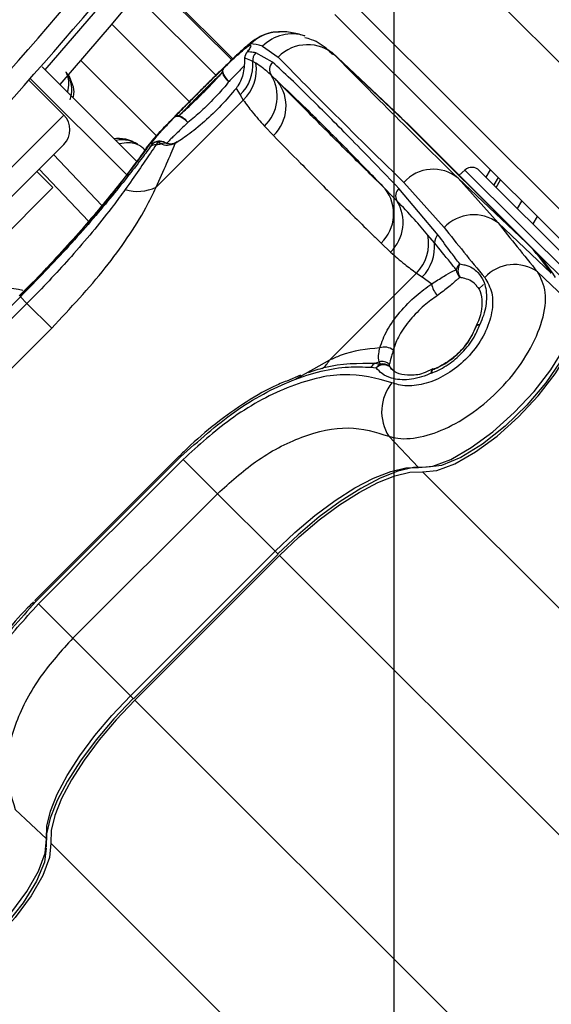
# Model space of a CAD drawing. Header units: millimetres. Extents: x 20 to 22981, y 40 to 19992.
# Tile 73 of 120: x 6902 to 6953, y 14519 to 14613. Entities that reach past the tile are written whole.
import ezdxf

# ---------------------------------------------------------------- set-up
doc = ezdxf.new("R2010")
doc.units = ezdxf.units.MM
doc.header["$LTSCALE"] = 2
doc.layers.add('COMPONENT_GEOMETRY', color=7, linetype='Continuous')
doc.styles.add('SLDTEXTSTYLE0', font='TXT', dxfattribs={"width": 0.75})
doc.dimstyles.new('SLDDIMSTYLE0', dxfattribs={"dimtxt": 100, "dimasz": 6.604, "dimexe": 0, "dimexo": 0.0625, "dimgap": 25, "dimtad": 0, "dimtih": 1, "dimtoh": 1, "dimdec": 0, "dimrnd": 1e-09, "dimzin": 12, "dimdsep": 46, "dimtxsty": 'SLDTEXTSTYLE0', "dimsah": 1, "dimcen": 0.09, "dimadec": 0, "dimazin": 3, "dimtfac": 1, "dimtdec": 0, "dimtofl": 0, "dimtmove": 0, "dimatfit": 3, "dimfxl": 1, "dimfrac": 2, "dimtolj": 1, "dimtzin": 12, "dimarcsym": 0})

# ---------------------------------------------------------------- blocks, each defined once
blk = doc.blocks.new('_D_3')
at = {"layer": 'COMPONENT_GEOMETRY', "color": 7}
for p, q in [((7626.606, 16889.951), (7596.137, 16889.951)), ((7596.137, 16889.951), (7596.137, 16731.201)), ((7993.134, 16889.951), (8023.603, 16889.951)), ((8023.603, 16889.951), (8023.603, 16731.201)), ((6620.486, 11970.81), (6620.486, 16752.273)), ((6938.092, 11970.81), (6938.092, 16752.273)), ((6620.486, 16745.923), (6938.092, 16745.923)), ((6938.092, 16745.923), (7543.591, 16745.923)), ((7596.137, 16731.201), (7626.606, 16731.201)), ((8023.603, 16731.201), (7993.134, 16731.201))]:
    blk.add_line(p, q, dxfattribs=at)
for points in [[(6620.486, 16745.923), (6627.09, 16744.907), (6627.09, 16746.939)], [(6938.092, 16745.923), (6931.488, 16746.939), (6931.488, 16744.907)]]:
    blk.add_solid(points, dxfattribs=at)
at = {"layer": 'COMPONENT_GEOMETRY', "color": 7, "char_height": 100, "attachment_point": 1, "style": 'SLDTEXTSTYLE0'}
for s, insert in [('6.25in', (7626.606, 16860.108)), ('159mm', (7574.037, 16710.489))]:
    blk.add_mtext(s, dxfattribs=dict(at, insert=insert))

msp = doc.modelspace()

# ---------------------------------------------------------------- linework, layer by layer
at = {"color": 7, "linetype": 'Continuous', "lineweight": 25}
for p, q in [((7001.309, 14562.009), (6941.335, 14621.984)), ((6922.542, 14609.686), (6914.673, 14617.555)), ((6934.264, 14614.913), (6994.238, 14554.938)), ((6992.34, 14554.008), (6932.366, 14613.982)), ((6925.416, 14610.905), (6926.909, 14609.871)), ((6926.371, 14609.376), (6924.753, 14610.272)), ((6938.62, 14604.159), (6932.07, 14610.354)), ((6932.443, 14609.992), (6938.993, 14603.797)), ((6904.202, 14608.912), (6913.366, 14599.748)), ((6924.762, 14609.275), (6924.473, 14609.44)), ((6906.286, 14604.283), (6902.917, 14607.652)), ((6903.05, 14607.802), (6912.398, 14598.453)), ((6922.859, 14606.85), (6923.244, 14606.22)), ((6923.244, 14606.22), (6923.556, 14605.724)), ((6915.162, 14597.331), (6923.556, 14605.724)), ((6925.591, 14603.218), (6926.45, 14602.299)), ((6950.784, 14592.005), (6938.993, 14603.797)), ((6939.004, 14603.786), (6938.993, 14603.797)), ((6950.795, 14591.995), (6939.004, 14603.786)), ((6951.205, 14591.607), (6939.414, 14603.399)), ((6873.476, 14568.645), (6906.286, 14601.454)), ((6914.793, 14601.468), (6914.604, 14601.21)), ((6915.345, 14601.703), (6915.167, 14601.439)), ((6915.628, 14601.504), (6915.345, 14601.703)), ((6905.296, 14600.465), (6909.948, 14595.563)), ((6905.225, 14597.283), (6903.669, 14598.838)), ((6944.897, 14598.98), (6944.337, 14598.476)), ((6946.273, 14598.944), (6960.367, 14584.85)), ((6938.999, 14597.78), (6942.888, 14593.433)), ((6948.081, 14593.88), (6944.234, 14598.201)), ((6944.234, 14598.201), (6950.784, 14592.005)), ((6947.908, 14597.309), (6948.323, 14598.025)), ((6905.225, 14597.283), (6877.648, 14569.705)), ((6942.306, 14592.718), (6938.538, 14597.209)), ((6949.957, 14595.26), (6950.375, 14595.973)), ((6948.081, 14593.88), (6953.204, 14589.035)), ((6951.837, 14594.511), (6951.418, 14593.799)), ((6941.954, 14591.958), (6941.333, 14592.704)), ((6936.814, 14591.935), (6937.733, 14591.077)), ((6950.795, 14591.995), (6950.784, 14592.005)), ((6951.205, 14591.607), (7978.003, 13564.81)), ((6940.238, 14589.041), (6931.845, 14580.648)), ((6940.238, 14589.041), (6940.787, 14588.677)), ((6951.885, 14589.168), (6955.162, 14586.069)), ((6940.787, 14588.677), (6941.695, 14588.014)), ((6946.666, 14587.944), (6946.208, 14587.486)), ((6902.183, 14587.05), (6901.995, 14586.862)), ((6888.174, 14572.83), (6902.101, 14586.756)), ((6888.804, 14572.2), (6902.73, 14586.127)), ((6902.101, 14586.756), (6902.73, 14586.127)), ((6905.109, 14583.748), (6902.73, 14586.127)), ((6905.109, 14583.748), (6891.183, 14569.821)), ((6945.977, 14583.933), (6945.949, 14583.888)), ((6936.254, 14580.352), (6936.762, 14580.286)), ((6936.762, 14580.286), (6936.622, 14580.51)), ((6935.846, 14579.969), (6936.352, 14579.908)), ((6937.605, 14580.243), (6937.634, 14580.034)), ((6937.634, 14580.034), (6937.919, 14579.757)), ((6941.792, 14579.815), (6941.076, 14579.48)), ((6941.809, 14579.762), (6941.855, 14579.79)), ((6929.071, 14579.217), (6927.733, 14578.648)), ((6937.566, 14573.324), (6940.415, 14570.317)), ((6917.423, 14571.434), (6903.496, 14557.507)), ((6917.526, 14571.331), (6903.6, 14557.404)), ((6903.84, 14557.164), (6917.766, 14571.09)), ((6917.526, 14571.331), (6917.423, 14571.434)), ((6921.072, 14567.785), (6917.766, 14571.09)), ((6921.072, 14567.785), (6907.146, 14553.858)), ((6921.072, 14567.785), (6926.612, 14562.244)), ((6912.686, 14548.318), (6926.612, 14562.244)), ((6912.976, 14548.028), (6926.902, 14561.954)), ((6913.099, 14547.905), (6927.025, 14561.831)), ((6903.6, 14557.404), (6903.496, 14557.507)), ((6907.146, 14553.858), (6903.84, 14557.164)), ((6907.146, 14553.858), (6912.686, 14548.318)), ((6901.606, 14537.364), (6904.613, 14534.515))]:
    msp.add_line(p, q, dxfattribs=at)
at = {"color": 8, "linetype": 'Continuous', "lineweight": 25}
for p, q in [((6914.581, 14617.443), (6922.437, 14609.587)), ((6922.541, 14609.686), (6914.672, 14617.555)), ((6920.925, 14608.115), (6913.23, 14615.81)), ((6918.369, 14605.565), (6910.902, 14613.032)), ((6932.443, 14609.992), (6932.211, 14610.152)), ((6915.193, 14602.271), (6907.92, 14609.545)), ((6870.647, 14568.645), (6906.286, 14604.283)), ((6908.662, 14594.047), (6903.898, 14599.067)), ((6959.697, 14584.18), (6944.897, 14598.98)), ((6946.937, 14598.28), (6947.351, 14598.997)), ((6948.083, 14598.265), (6947.668, 14597.548)), ((6947.908, 14597.309), (6948.323, 14598.025)), ((6931.845, 14580.648), (6928.487, 14578.759)), ((6940.815, 14569.896), (8204.648, 13306.062)), ((6926.612, 14562.244), (6926.902, 14561.954)), ((6927.025, 14561.831), (6976.378, 14512.479)), ((6912.686, 14548.318), (6912.976, 14548.028)), ((6913.099, 14547.905), (6962.451, 14498.553)), ((6905.034, 14534.116), (8168.868, 13270.282))]:
    msp.add_line(p, q, dxfattribs=at)
at = {"color": 8, "linetype": 'Continuous', "lineweight": 25, "flags": 128}
for points in [[(6904.477, 14608.637), (6909.325, 14614.265), (6916.619, 14623.133)], [(6945.974, 14583.949), (6945.988, 14583.974), (6946.061, 14584.039), (6946.177, 14584.078), (6946.33, 14584.089)], [(6941.654, 14579.409), (6941.665, 14579.561), (6941.704, 14579.677), (6941.769, 14579.751), (6941.79, 14579.763)]]:
    msp.add_lwpolyline(points, dxfattribs=at)
at = {"color": 7, "linetype": 'Continuous', "lineweight": 25, "flags": 128}
for points in [[(6918.181, 14621.884), (6910.852, 14612.973), (6905.894, 14607.22)], [(6923.669, 14609.762), (6923.659, 14609.679), (6923.658, 14609.621)], [(6923.953, 14610.368), (6923.845, 14610.247), (6923.835, 14610.232)], [(6921.635, 14608.771), (6921.576, 14608.668), (6921.556, 14608.533), (6921.576, 14608.374), (6921.637, 14608.199), (6921.733, 14608.017), (6921.862, 14607.837), (6922.015, 14607.67), (6922.185, 14607.522)], [(6916.963, 14604.099), (6917.067, 14604.159), (6917.202, 14604.179), (6917.361, 14604.158), (6917.536, 14604.098), (6917.718, 14604.001), (6917.897, 14603.873), (6918.065, 14603.72), (6918.212, 14603.55)], [(6938.993, 14603.797), (6938.651, 14604.13), (6938.62, 14604.159)], [(6938.829, 14603.959), (6939.072, 14603.732), (6939.414, 14603.399)], [(6914.191, 14601.048), (6914.235, 14601.113), (6914.695, 14601.656)], [(6940.415, 14570.317), (6941.792, 14570.444), (6943.522, 14571.094), (6945.492, 14572.225), (6947.575, 14573.764), (6949.636, 14575.61), (6951.54, 14577.644), (6953.165, 14579.734), (6954.404, 14581.745), (6955.178, 14583.545), (6955.436, 14585.018), (6955.162, 14586.069)], [(6940.815, 14569.896), (6942.194, 14570.023), (6943.926, 14570.674), (6945.899, 14571.807), (6947.985, 14573.348), (6950.048, 14575.197), (6951.955, 14577.234), (6953.582, 14579.327), (6954.824, 14581.34), (6955.599, 14583.143), (6955.857, 14584.618), (6955.583, 14585.671)], [(6955.392, 14584.064), (6955.045, 14582.541), (6954.113, 14580.604), (6952.674, 14578.469), (6950.84, 14576.306), (6948.754, 14574.283), (6946.582, 14572.559), (6944.492, 14571.269), (6942.649, 14570.515), (6941.304, 14570.345)], [(6926.612, 14562.244), (6928.508, 14564.037), (6930.457, 14565.678), (6932.406, 14567.125), (6934.303, 14568.338), (6936.099, 14569.285), (6937.745, 14569.941), (6939.196, 14570.288), (6940.415, 14570.317)], [(6941.197, 14570.355), (6939.932, 14570.325), (6938.426, 14569.965), (6936.719, 14569.284), (6934.856, 14568.302), (6932.887, 14567.043), (6930.865, 14565.543), (6928.843, 14563.84), (6926.877, 14561.98)], [(6927.025, 14561.831), (6928.919, 14563.622), (6930.866, 14565.262), (6932.813, 14566.707), (6934.709, 14567.919), (6936.503, 14568.865), (6938.146, 14569.52), (6939.597, 14569.867), (6940.815, 14569.896)], [(6904.613, 14534.515), (6904.642, 14535.734), (6904.99, 14537.186), (6905.645, 14538.831), (6906.593, 14540.627), (6907.805, 14542.525), (6909.252, 14544.474), (6910.893, 14546.422), (6912.686, 14548.318)], [(6912.95, 14548.054), (6911.091, 14546.087), (6909.388, 14544.065), (6907.887, 14542.043), (6906.629, 14540.075), (6905.646, 14538.212), (6904.966, 14536.504), (6904.606, 14534.998), (6904.575, 14533.734)], [(6913.099, 14547.905), (6911.308, 14546.011), (6909.669, 14544.064), (6908.223, 14542.117), (6907.012, 14540.222), (6906.066, 14538.428), (6905.41, 14536.784), (6905.064, 14535.333), (6905.034, 14534.116)], [(6888.862, 14519.768), (6889.912, 14519.494), (6891.386, 14519.752), (6893.186, 14520.526), (6895.196, 14521.766), (6897.286, 14523.39), (6899.32, 14525.295), (6901.166, 14527.355), (6902.705, 14529.438), (6903.836, 14531.408), (6904.486, 14533.138), (6904.613, 14534.515)], [(6905.034, 14534.116), (6904.907, 14532.737), (6904.256, 14531.004), (6903.123, 14529.031), (6901.582, 14526.945), (6899.734, 14524.882), (6897.696, 14522.975), (6895.603, 14521.348), (6893.59, 14520.107), (6891.787, 14519.331), (6890.312, 14519.073), (6889.26, 14519.348)], [(6904.586, 14533.627), (6904.415, 14532.282), (6903.661, 14530.438), (6902.371, 14528.349), (6900.647, 14526.176), (6898.624, 14524.091), (6896.461, 14522.256), (6894.326, 14520.817), (6892.389, 14519.886), (6891.024, 14519.55)]]:
    msp.add_lwpolyline(points, dxfattribs=at)
at = {"color": 7, "linetype": 'Continuous', "lineweight": 25}
for centre, radius, start, end in [((6779.289, 14695.641), 320, 330.23206, 119.77073), ((6779.289, 14695.641), 317, 329.92724, 120.07883), ((6588.795, 14886.136), 392.331, 303.6328, 326.3672), ((6588.795, 14886.136), 394.415, 303.6328, 326.3672), ((6588.795, 14886.136), 398.862, 303.6328, 326.3672), ((6588.795, 14886.136), 399.777, 303.6328, 326.3672), ((6591.482, 14883.449), 414, 308.64351, 321.35649), ((6591.482, 14883.449), 416, 308.64351, 321.35649), ((6929.738, 14607.087), 3.969, 47.04927, 135.46125), ((6924.658, 14609.663), 1, 145.32373, 182.39117), ((6924.668, 14609.664), 1.003, 135.43165, 174.39448), ((6925.474, 14609.566), 1.009, 135.61102, 187.18624), ((6920.506, 14609.11), 3.981, 313.46054, 4.75802), ((6920.869, 14608.618), 3.949, 312.88138, 9.58325), ((6927.073, 14608.668), 0.998, 134.73634, 213.22192), ((6922.016, 14608.454), 0.496, 140.20716, 189.62338), ((6922.993, 14608.828), 1.535, 197.29779, 238.22732), ((6922.913, 14606.066), 3.909, 313.23722, 31.71518), ((6923.766, 14605.137), 3.906, 313.4089, 37.98684), ((6904.871, 14602.869), 2, 315, 45), ((6917.28, 14603.719), 0.495, 80.34572, 129.78162), ((6916.907, 14602.741), 1.536, 31.79518, 72.71266), ((6915.196, 14600.562), 0.878, 91.94934, 132.39771), ((6915.399, 14600.813), 0.892, 93.46674, 132.78039), ((6914.836, 14605.453), 4.028, 274.71497, 281.34371), ((6915.498, 14600.762), 1, 57.96741, 95.74749), ((6941.835, 14595.276), 3.783, 50.63721, 138.5404), ((6945.566, 14598.236), 1, 45, 132), ((6913.378, 14601.063), 4.137, 253.31325, 295.54789), ((6934.114, 14594.773), 3.916, 313.57045, 37.97855), ((6939.188, 14596.49), 0.97, 132.10781, 209.03636), ((6934.958, 14593.926), 3.978, 314.23797, 31.74649), ((6945.734, 14590.762), 3.903, 53.02886, 136.82541), ((6937.242, 14591.931), 4.163, 316.03514, 10.70759), ((6942.983, 14591.944), 1.028, 131.14154, 179.22849), ((6937.75, 14591.606), 4.219, 316.04232, 4.79121), ((6937.361, 14578.601), 18.97, 33.36609, 44.95795), ((6937.78, 14578.202), 18.972, 33.36609, 44.95795), ((6945.123, 14589.105), 1.099, 131.60232, 165.86737), ((6945.459, 14589.3), 1.237, 149.5397, 213.1068), ((6949.658, 14586.004), 3.869, 54.8547, 137.61632), ((6945.164, 14589.451), 1.109, 183.98649, 228.13021), ((6943.652, 14588.255), 1.972, 187.01166, 224.07153), ((6899.866, 14576.1), 11.537, 77.57908, 113.28737), ((6946.884, 14583.534), 1, 155.31026, 159.31984), ((6946.34, 14583.588), 0.501, 91.12488, 136.44853), ((6937.138, 14580.56), 1.357, 51.22652, 109.14489), ((6936.593, 14579.581), 0.842, 113.73355, 152.57511), ((6935.265, 14583.167), 2.984, 289.36733, 297.0597), ((6936.877, 14579.505), 1.037, 45.38613, 104.24374), ((6937.121, 14579.487), 0.876, 114.14538, 151.24566), ((6937.066, 14579.227), 0.986, 54.87114, 136.35402), ((6936.954, 14579.317), 0.988, 46.53341, 101.20452), ((6942.154, 14579.4), 0.5, 133.60935, 178.96535), ((6942.209, 14578.855), 1, 110.73629, 114.75239), ((6941.3, 14575.699), 4.425, 140.9409, 212.46378)]:
    msp.add_arc(centre, radius, start, end, dxfattribs=at)
at = {"color": 8, "linetype": 'Continuous', "lineweight": 25}
for centre, radius, start, end in [((6927.101, 14608.332), 3.98, 92.02709, 135.21231), ((6928.243, 14608.135), 3.958, 71.54288, 135.59183), ((6915.498, 14600.772), 0.99, 95.27809, 135.36549), ((6915.58, 14600.875), 0.861, 58.59358, 105.84997), ((6915.954, 14600.784), 0.79, 71.25046, 114.38003), ((6929.783, 14581.733), 2.33, 306.22385, 332.23577)]:
    msp.add_arc(centre, radius, start, end, dxfattribs=at)
at = {"color": 7, "linetype": 'Continuous', "lineweight": 25}
for centre, major_axis, ratio, start_param, end_param in [((7043.559, 14501.96), (119.844, -108.975), 0.055229, 3.015897, 3.082768), ((7042.076, 14500.477), (117.156, -111.663), 0.008717, 3.334605, 3.645265), ((7044.834, 14503.374), (114.328, -108.835), 0.008938, 3.334594, 3.645255), ((7046.378, 14504.783), (111.67, -111.493), 0.074687, 3.715565, 3.782435), ((7043.559, 14501.96), (114.498, -114.321), 0.072841, 3.715568, 3.782438)]:
    msp.add_ellipse(centre, major_axis=major_axis, ratio=ratio, start_param=start_param, end_param=end_param, dxfattribs=at)
for points, knots in [([(6927.031, 14612.281), (6926.83, 14612.281), (6926.339, 14612.28), (6925.643, 14612.062), (6925.027, 14611.769), (6924.527, 14611.443), (6923.971, 14611.01), (6923.213, 14610.335), (6922.086, 14609.26), (6920.878, 14608.073), (6920.044, 14607.241), (6919.678, 14606.877)], [0, 0, 0, 0, 0.050997, 0.125073, 0.189728, 0.25287, 0.348429, 0.528359, 0.704724, 0.870802, 1, 1, 1, 1]), ([(6929.465, 14611.9), (6929.285, 14611.955), (6928.697, 14612.136), (6927.922, 14612.304), (6927.178, 14612.309), (6926.989, 14612.31)], [0, 0, 0, 0, 0.248109, 0.809538, 1, 1, 1, 1]), ([(6932.146, 14610.108), (6931.998, 14610.262), (6931.447, 14610.838), (6930.558, 14611.442), (6929.689, 14611.672), (6929.472, 14611.729)], [0, 0, 0, 0, 0.214804, 0.803734, 1, 1, 1, 1]), ([(6919.65, 14606.849), (6920.132, 14607.329), (6921.134, 14608.326), (6922.471, 14609.631), (6923.546, 14610.632), (6924.106, 14611.084), (6924.236, 14611.123), (6924.277, 14611.136)], [0, 0, 0, 0, 0.2021298, 0.4199694, 0.6484994, 0.890593, 1, 1, 1, 1]), ([(6921.635, 14608.771), (6921.707, 14608.84), (6922.268, 14609.383), (6923.185, 14610.245), (6923.93, 14610.868), (6924.294, 14611.064), (6924.295, 14610.89), (6924.043, 14610.505), (6923.953, 14610.368)], [0, 0, 0, 0, 0.033536, 0.263615, 0.49388, 0.646507, 0.874374, 1, 1, 1, 1]), ([(6923.669, 14609.762), (6923.669, 14609.309), (6923.67, 14608.496), (6923.259, 14607.41), (6922.916, 14606.929), (6922.859, 14606.85)], [0, 0, 0, 0, 0.512573, 0.919491, 1, 1, 1, 1]), ([(6924.473, 14609.44), (6924.236, 14609.554), (6923.949, 14609.693), (6923.711, 14609.752), (6923.669, 14609.762)], [0, 0, 0, 0, 0.823891, 1, 1, 1, 1]), ([(6924.02, 14610.523), (6924.021, 14610.525), (6924.028, 14610.544), (6923.983, 14610.445), (6923.863, 14610.278), (6923.807, 14610.2)], [0, 0, 0, 0, 0.074692, 0.568804, 1, 1, 1, 1]), ([(6924.753, 14610.272), (6924.577, 14610.304), (6924.292, 14610.356), (6924.047, 14610.364), (6923.953, 14610.368)], [0, 0, 0, 0, 0.618367, 1, 1, 1, 1]), ([(6926.238, 14608.121), (6925.958, 14608.374), (6925.46, 14608.824), (6924.975, 14609.138), (6924.762, 14609.275)], [0, 0, 0, 0, 0.562494, 1, 1, 1, 1]), ([(6938.538, 14597.209), (6936.982, 14598.82), (6933.87, 14602.042), (6930.535, 14605.395), (6928.027, 14607.849), (6926.924, 14608.866), (6926.371, 14609.376)], [0, 0, 0, 0, 0.2879422, 0.5758847, 0.7874743, 1, 1, 1, 1]), ([(6906.893, 14605.733), (6906.98, 14606.106), (6907.127, 14606.734), (6906.918, 14607.644), (6906.683, 14608.183), (6906.513, 14608.387), (6906.482, 14608.423)], [0, 0, 0, 0, 0.456921, 0.767867, 0.959152, 1, 1, 1, 1]), ([(6921.635, 14608.771), (6921.351, 14608.496), (6920.682, 14607.85), (6919.461, 14606.638), (6918.158, 14605.328), (6917.356, 14604.509), (6916.994, 14604.132), (6916.963, 14604.099)], [0, 0, 0, 0, 0.199795, 0.468728, 0.722945, 0.976363, 1, 1, 1, 1]), ([(6917.363, 14604.207), (6917.789, 14604.596), (6918.637, 14605.369), (6920.011, 14606.736), (6920.965, 14607.746), (6921.421, 14608.252), (6921.527, 14608.371)], [0, 0, 0, 0, 0.309754, 0.61629, 0.910258, 1, 1, 1, 1]), ([(6921.527, 14608.371), (6921.207, 14608.062), (6920.543, 14607.419), (6919.379, 14606.261), (6918.255, 14605.13), (6917.653, 14604.507), (6917.363, 14604.207)], [0, 0, 0, 0, 0.248204, 0.515153, 0.766575, 1, 1, 1, 1]), ([(6926.844, 14607.54), (6926.729, 14607.649), (6926.521, 14607.848), (6926.326, 14608.036), (6926.238, 14608.121)], [0, 0, 0, 0, 0.550084, 1, 1, 1, 1]), ([(6922.185, 14607.522), (6922.089, 14607.403), (6921.679, 14606.896), (6920.794, 14605.908), (6919.478, 14604.605), (6918.636, 14603.903), (6918.212, 14603.55)], [0, 0, 0, 0, 0.089932, 0.383867, 0.69008, 1, 1, 1, 1]), ([(6926.844, 14607.54), (6927.89, 14606.547), (6929.793, 14604.739), (6933.466, 14601.038), (6936.081, 14598.339), (6937.201, 14597.183)], [0, 0, 0, 0, 0.411197, 0.74781, 1, 1, 1, 1]), ([(6937.201, 14597.183), (6936.948, 14597.432), (6935.52, 14598.833), (6932.929, 14601.399), (6929.731, 14604.604), (6927.711, 14606.659), (6926.844, 14607.54)], [0, 0, 0, 0, 0.072703, 0.409757, 0.746813, 1, 1, 1, 1]), ([(6919.678, 14606.877), (6919.554, 14606.753), (6918.956, 14606.159), (6917.85, 14605.045), (6916.524, 14603.701), (6915.392, 14602.506), (6914.717, 14601.782), (6914.329, 14601.23), (6914.202, 14601.049)], [0, 0, 0, 0, 0.052378, 0.252034, 0.454534, 0.663808, 0.890149, 1, 1, 1, 1]), ([(6922.859, 14606.85), (6922.399, 14606.302), (6921.48, 14605.208), (6919.819, 14603.62), (6918.236, 14602.339), (6917.394, 14601.787), (6917.003, 14601.531)], [0, 0, 0, 0, 0.258525, 0.516611, 0.775905, 1, 1, 1, 1]), ([(6923.556, 14605.724), (6923.837, 14605.338), (6924.474, 14604.462), (6925.191, 14603.664), (6925.591, 14603.218)], [0, 0, 0, 0, 0.441401, 1, 1, 1, 1]), ([(6914.793, 14601.468), (6914.778, 14601.468), (6914.687, 14601.471), (6914.789, 14601.693), (6915.311, 14602.339), (6916.016, 14603.115), (6916.706, 14603.832), (6916.963, 14604.099)], [0, 0, 0, 0, 0.059371, 0.368067, 0.547994, 0.831013, 1, 1, 1, 1]), ([(6926.45, 14602.299), (6927.317, 14601.417), (6929.339, 14599.361), (6932.538, 14596.154), (6935.131, 14593.586), (6936.56, 14592.184), (6936.814, 14591.935)], [0, 0, 0, 0, 0.253188, 0.590242, 0.927296, 1, 1, 1, 1]), ([(6902.033, 14586.824), (6903.582, 14588.421), (6906.688, 14591.623), (6910.522, 14596.121), (6913.405, 14599.806), (6914.262, 14601.035), (6914.695, 14601.656)], [0, 0, 0, 0, 0.246039, 0.493344, 0.74369, 1, 1, 1, 1]), ([(6913.399, 14601.457), (6913.34, 14601.491), (6913.051, 14601.658), (6912.319, 14601.904), (6911.665, 14601.936), (6911.295, 14601.834), (6911.283, 14601.831)], [0, 0, 0, 0, 0.081369, 0.39528, 0.980228, 1, 1, 1, 1]), ([(6915.167, 14601.439), (6914.99, 14601.175), (6914.249, 14600.068), (6913.08, 14598.383), (6912.19, 14597.101)], [0, 0, 0, 0, 0.238761, 1, 1, 1, 1]), ([(6915.162, 14597.331), (6915.517, 14598.112), (6916.237, 14599.697), (6916.746, 14600.946), (6916.995, 14601.512), (6917.003, 14601.531)], [0, 0, 0, 0, 0.484656, 0.983086, 1, 1, 1, 1]), ([(6915.407, 14601.756), (6915.416, 14601.757), (6915.474, 14601.768), (6915.629, 14601.773), (6915.751, 14601.714), (6915.78, 14601.7)], [0, 0, 0, 0, 0.121689, 0.792719, 1, 1, 1, 1]), ([(6917.003, 14601.531), (6916.745, 14601.439), (6916.232, 14601.255), (6915.828, 14601.422), (6915.628, 14601.504)], [0, 0, 0, 0, 0.50292, 1, 1, 1, 1]), ([(6916.247, 14601.523), (6916.188, 14601.542), (6916.086, 14601.575), (6916.068, 14601.589), (6916.061, 14601.594)], [0, 0, 0, 0, 0.582055, 1, 1, 1, 1]), ([(6917.163, 14601.695), (6917.125, 14601.668), (6916.865, 14601.484), (6916.473, 14601.46), (6916.276, 14601.529), (6916.218, 14601.55)], [0, 0, 0, 0, 0.1062312, 0.7344442, 1, 1, 1, 1]), ([(6914.604, 14601.21), (6914.315, 14600.819), (6913.362, 14599.534), (6910.916, 14596.418), (6906.912, 14591.716), (6903.703, 14588.408), (6902.101, 14586.756)], [0, 0, 0, 0, 0.129083, 0.424338, 0.712561, 1, 1, 1, 1]), ([(6914.19, 14601.05), (6914.167, 14601.014), (6914.053, 14600.844), (6913.566, 14600.16), (6912.654, 14598.936), (6911.323, 14597.229), (6909.668, 14595.202), (6907.727, 14592.936), (6905.559, 14590.536), (6903.68, 14588.537), (6902.526, 14587.391), (6902.183, 14587.05)], [0, 0, 0, 0, 0.030064, 0.144524, 0.276009, 0.411471, 0.546229, 0.679621, 0.812433, 0.944232, 1, 1, 1, 1]), ([(6912.19, 14597.101), (6911.813, 14596.584), (6910.436, 14594.698), (6907.525, 14591.164), (6904.51, 14587.916), (6902.942, 14586.339), (6902.73, 14586.127)], [0, 0, 0, 0, 0.159037, 0.579884, 0.943274, 1, 1, 1, 1]), ([(6905.109, 14583.748), (6906.915, 14585.672), (6909.615, 14588.549), (6912.466, 14592.486), (6914.12, 14595.123), (6914.851, 14596.672), (6915.162, 14597.331)], [0, 0, 0, 0, 0.419372, 0.626845, 0.841167, 1, 1, 1, 1]), ([(6938.34, 14596.019), (6938.128, 14596.235), (6937.743, 14596.627), (6937.369, 14597.01), (6937.201, 14597.183)], [0, 0, 0, 0, 0.550084, 1, 1, 1, 1]), ([(6941.333, 14592.704), (6940.895, 14593.217), (6939.896, 14594.388), (6938.9, 14595.432), (6938.34, 14596.019)], [0, 0, 0, 0, 0.437506, 1, 1, 1, 1]), ([(6944.393, 14589.927), (6944.121, 14590.289), (6943.408, 14591.239), (6942.727, 14592.153), (6942.306, 14592.718)], [0, 0, 0, 0, 0.381291, 1, 1, 1, 1]), ([(6944.057, 14589.374), (6943.868, 14589.61), (6943.144, 14590.512), (6942.459, 14591.344), (6941.954, 14591.958)], [0, 0, 0, 0, 0.261932, 1, 1, 1, 1]), ([(6937.733, 14591.077), (6938.178, 14590.676), (6938.976, 14589.96), (6939.852, 14589.322), (6940.238, 14589.041)], [0, 0, 0, 0, 0.558599, 1, 1, 1, 1]), ([(6944.393, 14589.927), (6944.564, 14589.9), (6945.258, 14589.788), (6946.089, 14589.28), (6946.799, 14588.212), (6947.065, 14586.824), (6946.833, 14585.304), (6946.453, 14584.385), (6946.33, 14584.089)], [0, 0, 0, 0, 0.075381, 0.307278, 0.457792, 0.683201, 0.897773, 1, 1, 1, 1]), ([(6937.566, 14573.324), (6937.85, 14573.25), (6938.804, 14573), (6940.835, 14573.182), (6943.62, 14574.246), (6946.429, 14576.072), (6949.031, 14578.536), (6951.161, 14581.473), (6952.474, 14584.521), (6952.835, 14587.32), (6952.201, 14588.553), (6951.885, 14589.168)], [0, 0, 0, 0, 0.049826, 0.167561, 0.280578, 0.391781, 0.505299, 0.624319, 0.748663, 0.874604, 1, 1, 1, 1]), ([(6941.695, 14588.014), (6942.099, 14588.263), (6942.912, 14588.766), (6943.595, 14589.211), (6943.946, 14589.335), (6944.057, 14589.374)], [0, 0, 0, 0, 0.402486, 0.811277, 1, 1, 1, 1]), ([(6936.693, 14581.842), (6936.895, 14582.402), (6937.297, 14583.517), (6938.585, 14585.286), (6940.105, 14586.871), (6941.19, 14587.651), (6941.695, 14588.014)], [0, 0, 0, 0, 0.259902, 0.517867, 0.775557, 1, 1, 1, 1]), ([(6946.8, 14588.612), (6947.07, 14588.158), (6947.608, 14587.251), (6947.578, 14585.307), (6946.89, 14583.24), (6945.601, 14581.303), (6943.93, 14579.743), (6942.065, 14578.665), (6940.169, 14578.133), (6938.756, 14578.165), (6938.069, 14578.414), (6937.863, 14578.488)], [0, 0, 0, 0, 0.128283, 0.255896, 0.379754, 0.496488, 0.607307, 0.716724, 0.829647, 0.949094, 1, 1, 1, 1]), ([(6944.423, 14588.625), (6944.329, 14588.56), (6944.026, 14588.349), (6943.413, 14587.743), (6942.631, 14587.172), (6942.235, 14586.883)], [0, 0, 0, 0, 0.181902, 0.586109, 1, 1, 1, 1]), ([(6945.991, 14587.781), (6946.043, 14587.741), (6946.307, 14587.542), (6946.53, 14586.841), (6946.536, 14585.591), (6946.283, 14584.545), (6945.985, 14583.984), (6945.968, 14583.953)], [0, 0, 0, 0, 0.076775, 0.384093, 0.673994, 0.981762, 1, 1, 1, 1]), ([(6942.235, 14586.883), (6942.022, 14586.738), (6941.591, 14586.445), (6940.93, 14585.898), (6940.262, 14585.265), (6939.623, 14584.56), (6939.051, 14583.82), (6938.579, 14583.077), (6938.202, 14582.331), (6938.059, 14581.858), (6937.987, 14581.618)], [0, 0, 0, 0, 0.11112, 0.224668, 0.352154, 0.483338, 0.610578, 0.74151, 0.868886, 1, 1, 1, 1]), ([(6941.654, 14579.409), (6941.7, 14579.425), (6942.239, 14579.62), (6943.299, 14580.173), (6944.708, 14581.367), (6945.77, 14582.751), (6946.161, 14583.685), (6946.33, 14584.089)], [0, 0, 0, 0, 0.023022, 0.27511, 0.528003, 0.796138, 1, 1, 1, 1]), ([(6941.809, 14579.762), (6941.88, 14579.788), (6942.444, 14579.997), (6943.491, 14580.584), (6944.738, 14581.742), (6945.558, 14582.911), (6945.858, 14583.642), (6945.977, 14583.933)], [0, 0, 0, 0, 0.040118, 0.323375, 0.584277, 0.834681, 1, 1, 1, 1]), ([(6945.977, 14583.933), (6945.717, 14583.376), (6945.201, 14582.271), (6943.855, 14580.873), (6942.657, 14580.105), (6941.971, 14579.827), (6941.809, 14579.762)], [0, 0, 0, 0, 0.310149, 0.616148, 0.909857, 1, 1, 1, 1]), ([(6936.693, 14581.842), (6935.44, 14581.715), (6933.859, 14581.556), (6932.191, 14580.804), (6931.845, 14580.648)], [0, 0, 0, 0, 0.79237, 1, 1, 1, 1]), ([(6936.622, 14580.51), (6936.592, 14580.728), (6936.548, 14581.04), (6936.66, 14581.657), (6936.693, 14581.842)], [0, 0, 0, 0, 0.700505, 1, 1, 1, 1]), ([(6937.987, 14581.618), (6937.932, 14581.42), (6937.753, 14580.787), (6937.666, 14580.465), (6937.605, 14580.243)], [0, 0, 0, 0, 0.311755, 1, 1, 1, 1]), ([(6929.821, 14579.47), (6930.323, 14579.638), (6932.581, 14580.394), (6934.647, 14580.37), (6936.254, 14580.352)], [0, 0, 0, 0, 0.222458, 1, 1, 1, 1]), ([(6917.526, 14571.331), (6919.236, 14572.874), (6922.662, 14575.966), (6928.355, 14578.98), (6932.787, 14580.109), (6935.133, 14580.002), (6935.846, 14579.969)], [0, 0, 0, 0, 0.287424, 0.575721, 0.870977, 1, 1, 1, 1]), ([(6941.654, 14579.409), (6941.592, 14579.381), (6940.864, 14579.054), (6939.465, 14578.683), (6937.934, 14578.81), (6936.917, 14579.282), (6936.529, 14579.713), (6936.352, 14579.908)], [0, 0, 0, 0, 0.028104, 0.329399, 0.630932, 0.832233, 1, 1, 1, 1]), ([(6941.076, 14579.48), (6941.075, 14579.48), (6940.569, 14579.243), (6939.627, 14579.17), (6938.495, 14579.301), (6937.93, 14579.63), (6937.747, 14579.935), (6937.706, 14580.005)], [0, 0, 0, 0, 0.000199, 0.294991, 0.595775, 0.908037, 1, 1, 1, 1]), ([(6927.733, 14578.648), (6927.318, 14578.48), (6925.899, 14577.905), (6923.468, 14576.434), (6920.547, 14574.317), (6918.546, 14572.557), (6917.542, 14571.549), (6917.403, 14571.41)], [0, 0, 0, 0, 0.1164754, 0.399092, 0.6785401, 0.9554698, 1, 1, 1, 1]), ([(6937.863, 14578.488), (6936.367, 14578.893), (6933.384, 14579.699), (6927.883, 14578.287), (6922.438, 14575.335), (6919.257, 14572.445), (6917.766, 14571.09)], [0, 0, 0, 0, 0.263204, 0.524727, 0.777185, 1, 1, 1, 1]), ([(6921.072, 14567.785), (6922.271, 14568.868), (6924.825, 14571.176), (6929.257, 14573.479), (6933.793, 14574.493), (6936.305, 14573.715), (6937.566, 14573.324)], [0, 0, 0, 0, 0.223488, 0.476086, 0.737075, 1, 1, 1, 1]), ([(6903.6, 14557.404), (6902.056, 14555.694), (6898.964, 14552.268), (6895.95, 14546.575), (6894.821, 14542.143), (6894.928, 14539.798), (6894.961, 14539.084)], [0, 0, 0, 0, 0.287424, 0.575721, 0.870977, 1, 1, 1, 1]), ([(6896.442, 14537.067), (6896.038, 14538.563), (6895.231, 14541.547), (6896.644, 14547.047), (6899.595, 14552.492), (6902.485, 14555.673), (6903.84, 14557.164)], [0, 0, 0, 0, 0.263204, 0.524727, 0.777185, 1, 1, 1, 1]), ([(6903.364, 14557.36), (6903.17, 14557.167), (6902.15, 14556.15), (6900.413, 14554.124), (6898.375, 14551.268), (6897.008, 14548.997), (6896.497, 14547.731), (6896.385, 14547.453)], [0, 0, 0, 0, 0.064531, 0.339586, 0.628569, 0.91851, 1, 1, 1, 1]), ([(6907.146, 14553.858), (6906.062, 14552.659), (6903.754, 14550.105), (6901.451, 14545.673), (6900.437, 14541.137), (6901.216, 14538.625), (6901.606, 14537.364)], [0, 0, 0, 0, 0.223488, 0.476086, 0.737075, 1, 1, 1, 1])]:
    msp.add_open_spline(points, degree=3, knots=knots, dxfattribs=at)
at = {"color": 8, "linetype": 'Continuous', "lineweight": 25}
for points, knots in [([(6923.605, 14608.988), (6923.537, 14608.919), (6923.271, 14608.65), (6922.705, 14608.059), (6922.243, 14607.583), (6922.185, 14607.522)], [0, 0, 0, 0, 0.232505, 0.902562, 1, 1, 1, 1]), ([(6906.468, 14608.406), (6906.533, 14608.33), (6906.772, 14608.051), (6907.071, 14607.39), (6907.287, 14606.612), (6907.197, 14606.135), (6907.162, 14605.952)], [0, 0, 0, 0, 0.097436, 0.355754, 0.751941, 1, 1, 1, 1]), ([(6906.639, 14606.475), (6906.71, 14606.773), (6906.827, 14607.268), (6906.722, 14607.965), (6906.538, 14608.308), (6906.479, 14608.419)], [0, 0, 0, 0, 0.507087, 0.841264, 1, 1, 1, 1]), ([(6914.695, 14601.656), (6914.865, 14601.875), (6915.204, 14602.311), (6916.402, 14603.573), (6917.902, 14605.098), (6919.07, 14606.273), (6919.62, 14606.819), (6919.65, 14606.849)], [0, 0, 0, 0, 0.256719, 0.511781, 0.75624, 0.986432, 1, 1, 1, 1]), ([(6918.212, 14603.55), (6917.985, 14603.33), (6917.375, 14602.74), (6916.739, 14602.127), (6916.228, 14601.624), (6916.181, 14601.554), (6916.152, 14601.511)], [0, 0, 0, 0, 0.182139, 0.488066, 0.682943, 1, 1, 1, 1]), ([(6911.091, 14602.023), (6911.454, 14602.046), (6912.065, 14602.084), (6912.829, 14601.796), (6913.17, 14601.597), (6913.242, 14601.555)], [0, 0, 0, 0, 0.5369086, 0.901806, 1, 1, 1, 1]), ([(6914.083, 14600.893), (6914.038, 14600.951), (6913.909, 14601.116), (6913.586, 14601.344), (6913.108, 14601.551), (6912.405, 14601.666), (6911.925, 14601.558), (6911.625, 14601.49)], [0, 0, 0, 0, 0.069373, 0.198151, 0.366295, 0.602738, 1, 1, 1, 1]), ([(6946.023, 14587.791), (6946.012, 14587.808), (6945.755, 14588.194), (6945.183, 14588.471), (6944.573, 14588.595), (6944.423, 14588.625)], [0, 0, 0, 0, 0.033096, 0.763051, 1, 1, 1, 1])]:
    msp.add_open_spline(points, degree=3, knots=knots, dxfattribs=at)

# ---------------------------------------------------------------- dimensions: what is measured, and where the dimension line sits
at = {"layer": 'COMPONENT_GEOMETRY', "color": 7}
dim = msp.add_linear_dim(base=(6938.092, 16745.923), p1=(6620.486, 11968.27), p2=(6938.092, 11968.27), dimstyle='SLDDIMSTYLE0', dxfattribs=at)
dim.commit()
dim.dimension.update_dxf_attribs({"geometry": '_D_3', "text_midpoint": (7809.87, 16745.923), "dimtype": 160})

doc.saveas('drawing.dxf')
